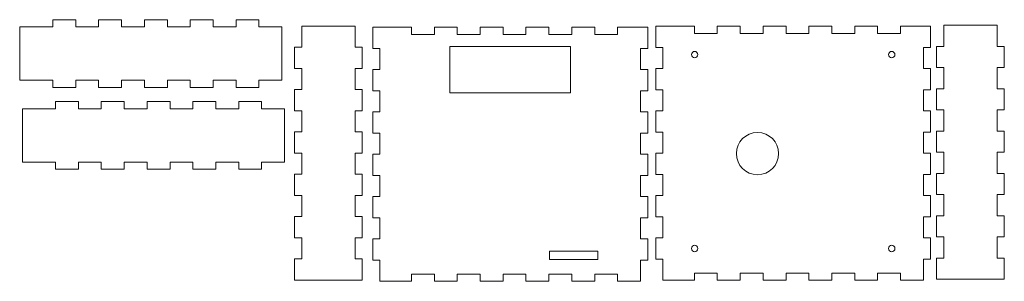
# Model space of a CAD drawing. Header units: millimetres. Extents: x 6 to 472, y 787 to 911.
import ezdxf

# ---------------------------------------------------------------- set-up
doc = ezdxf.new("R2010")
doc.units = ezdxf.units.MM

msp = doc.modelspace()

# ---------------------------------------------------------------- linework, layer by layer
at = {"color": 7, "linetype": 'Continuous', "lineweight": 15}
for p, q in [((22.07, 910.94), (22.07, 907.56)), ((32.9, 910.94), (22.07, 910.94)), ((32.9, 907.56), (32.9, 910.94)), ((43.74, 910.94), (43.74, 907.56)), ((54.57, 910.94), (43.74, 910.94)), ((54.57, 907.56), (54.57, 910.94)), ((65.4, 910.94), (65.4, 907.56)), ((76.24, 910.94), (65.4, 910.94)), ((76.24, 907.56), (76.24, 910.94)), ((87.07, 910.94), (87.07, 907.56)), ((97.9, 910.94), (87.07, 910.94)), ((97.9, 907.56), (97.9, 910.94)), ((108.74, 910.94), (108.74, 907.56)), ((119.57, 910.94), (108.74, 910.94)), ((119.57, 907.56), (119.57, 910.94)), ((443.42, 908.33), (443.42, 898.33)), ((468.66, 908.33), (443.42, 908.33)), ((468.66, 908.33), (468.66, 898.33)), ((22.07, 907.56), (6.4, 907.56)), ((6.4, 882.32), (6.4, 907.56)), ((43.74, 907.56), (32.9, 907.56)), ((65.4, 907.56), (54.57, 907.56)), ((87.07, 907.56), (76.24, 907.56)), ((108.74, 907.56), (97.9, 907.56)), ((130.4, 907.56), (119.57, 907.56)), ((130.4, 882.32), (130.4, 907.56)), ((139.82, 907.93), (139.82, 897.93)), ((139.82, 907.93), (165.06, 907.93)), ((165.06, 907.93), (165.06, 897.93)), ((173.39, 907.35), (173.39, 897.35)), ((191.67, 907.35), (173.39, 907.35)), ((191.67, 907.35), (191.67, 903.97)), ((191.67, 903.97), (202.51, 903.97)), ((202.51, 903.97), (202.51, 907.35)), ((213.34, 907.35), (202.51, 907.35)), ((213.34, 907.35), (213.34, 903.97)), ((213.34, 903.97), (224.17, 903.97)), ((235.01, 907.35), (224.17, 907.35)), ((224.17, 903.97), (224.17, 907.35)), ((235.01, 907.35), (235.01, 903.97)), ((235.01, 903.97), (245.84, 903.97)), ((245.84, 903.97), (245.84, 907.35)), ((256.67, 907.35), (245.84, 907.35)), ((256.67, 907.35), (256.67, 903.97)), ((256.67, 903.97), (267.51, 903.97)), ((267.51, 903.97), (267.51, 907.35)), ((278.34, 907.35), (267.51, 907.35)), ((278.34, 907.35), (278.34, 903.97)), ((278.34, 903.97), (289.17, 903.97)), ((289.17, 903.97), (289.17, 907.35)), ((303.39, 907.35), (289.17, 907.35)), ((303.39, 897.35), (303.39, 907.35)), ((307.19, 907.84), (307.19, 897.84)), ((325.47, 907.84), (307.19, 907.84)), ((325.47, 907.84), (325.47, 904.46)), ((325.47, 904.46), (336.31, 904.46)), ((336.31, 904.46), (336.31, 907.84)), ((347.14, 907.84), (336.31, 907.84)), ((347.14, 907.84), (347.14, 904.46)), ((347.14, 904.46), (357.97, 904.46)), ((368.81, 907.84), (357.97, 907.84)), ((357.97, 904.46), (357.97, 907.84)), ((368.81, 907.84), (368.81, 904.46)), ((368.81, 904.46), (379.64, 904.46)), ((379.64, 904.46), (379.64, 907.84)), ((390.47, 907.84), (379.64, 907.84)), ((390.47, 907.84), (390.47, 904.46)), ((390.47, 904.46), (401.31, 904.46)), ((401.31, 904.46), (401.31, 907.84)), ((412.14, 907.84), (401.31, 907.84)), ((412.14, 907.84), (412.14, 904.46)), ((412.14, 904.46), (422.97, 904.46)), ((422.97, 904.46), (422.97, 907.84)), ((437.19, 907.84), (422.97, 907.84)), ((437.19, 897.84), (437.19, 907.84)), ((136.44, 887.93), (136.44, 897.93)), ((139.82, 897.93), (136.44, 897.93)), ((165.06, 897.93), (168.44, 897.93)), ((168.44, 897.93), (168.44, 887.93)), ((173.39, 897.35), (176.77, 897.35)), ((176.77, 897.35), (176.77, 887.35)), ((266.89, 898.35), (209.89, 898.35)), ((209.89, 898.35), (209.89, 876.35)), ((266.89, 876.35), (266.89, 898.35)), ((303.39, 897.35), (300.01, 897.35)), ((300.01, 897.35), (300.01, 887.35)), ((307.19, 897.84), (310.57, 897.84)), ((310.57, 897.84), (310.57, 887.84)), ((437.19, 897.84), (433.81, 897.84)), ((433.81, 897.84), (433.81, 887.84)), ((440.04, 898.33), (440.04, 888.33)), ((443.42, 898.33), (440.04, 898.33)), ((468.66, 898.33), (472.04, 898.33)), ((472.04, 888.33), (472.04, 898.33)), ((139.82, 887.93), (136.44, 887.93)), ((139.82, 877.93), (139.82, 887.93)), ((165.06, 887.93), (168.44, 887.93)), ((165.06, 877.93), (165.06, 887.93)), ((173.39, 887.35), (173.39, 877.35)), ((176.77, 887.35), (173.39, 887.35)), ((300.01, 887.35), (303.39, 887.35)), ((303.39, 877.35), (303.39, 887.35)), ((307.19, 887.84), (307.19, 877.84)), ((310.57, 887.84), (307.19, 887.84)), ((433.81, 887.84), (437.19, 887.84)), ((437.19, 877.84), (437.19, 887.84)), ((443.42, 888.33), (440.04, 888.33)), ((443.42, 878.33), (443.42, 888.33)), ((468.66, 888.33), (472.04, 888.33)), ((468.66, 878.33), (468.66, 888.33)), ((22.07, 882.32), (6.4, 882.32)), ((22.07, 878.94), (22.07, 882.32)), ((43.74, 882.32), (32.9, 882.32)), ((32.9, 882.32), (32.9, 878.94)), ((43.74, 878.94), (43.74, 882.32)), ((65.4, 882.32), (54.57, 882.32)), ((54.57, 882.32), (54.57, 878.94)), ((65.4, 878.94), (65.4, 882.32)), ((87.07, 882.32), (76.24, 882.32)), ((76.24, 882.32), (76.24, 878.94)), ((87.07, 878.94), (87.07, 882.32)), ((108.74, 882.32), (97.9, 882.32)), ((97.9, 882.32), (97.9, 878.94)), ((108.74, 878.94), (108.74, 882.32)), ((130.4, 882.32), (119.57, 882.32)), ((119.57, 882.32), (119.57, 878.94)), ((32.9, 878.94), (22.07, 878.94)), ((54.57, 878.94), (43.74, 878.94)), ((76.24, 878.94), (65.4, 878.94)), ((97.9, 878.94), (87.07, 878.94)), ((119.57, 878.94), (108.74, 878.94)), ((136.44, 867.93), (136.44, 877.93)), ((136.44, 877.93), (139.82, 877.93)), ((168.44, 877.93), (165.06, 877.93)), ((168.44, 877.93), (168.44, 867.93)), ((173.39, 877.35), (176.77, 877.35)), ((176.77, 877.35), (176.77, 867.35)), ((209.89, 876.35), (266.89, 876.35)), ((303.39, 877.35), (300.01, 877.35)), ((300.01, 877.35), (300.01, 867.35)), ((307.19, 877.84), (310.57, 877.84)), ((310.57, 877.84), (310.57, 867.84)), ((437.19, 877.84), (433.81, 877.84)), ((433.81, 877.84), (433.81, 867.84)), ((440.04, 878.33), (440.04, 868.33)), ((440.04, 878.33), (443.42, 878.33)), ((472.04, 878.33), (468.66, 878.33)), ((472.04, 868.33), (472.04, 878.33)), ((23.33, 872.28), (23.33, 868.9)), ((34.16, 872.28), (23.33, 872.28)), ((34.16, 868.9), (34.16, 872.28)), ((44.99, 872.28), (44.99, 868.9)), ((55.83, 872.28), (44.99, 872.28)), ((55.83, 868.9), (55.83, 872.28)), ((66.66, 872.28), (66.66, 868.9)), ((77.49, 872.28), (66.66, 872.28)), ((77.49, 868.9), (77.49, 872.28)), ((88.33, 872.28), (88.33, 868.9)), ((99.16, 872.28), (88.33, 872.28)), ((99.16, 868.9), (99.16, 872.28)), ((109.99, 872.28), (109.99, 868.9)), ((120.83, 872.28), (109.99, 872.28)), ((120.83, 868.9), (120.83, 872.28)), ((23.33, 868.9), (7.66, 868.9)), ((7.66, 868.9), (7.66, 843.66)), ((44.99, 868.9), (34.16, 868.9)), ((66.66, 868.9), (55.83, 868.9)), ((88.33, 868.9), (77.49, 868.9)), ((109.99, 868.9), (99.16, 868.9)), ((131.66, 868.9), (120.83, 868.9)), ((131.66, 868.9), (131.66, 843.66)), ((136.44, 867.93), (139.82, 867.93)), ((139.82, 867.93), (139.82, 857.93)), ((168.44, 867.93), (165.06, 867.93)), ((165.06, 867.93), (165.06, 857.93)), ((173.39, 867.35), (173.39, 857.35)), ((176.77, 867.35), (173.39, 867.35)), ((300.01, 867.35), (303.39, 867.35)), ((303.39, 857.35), (303.39, 867.35)), ((307.19, 867.84), (307.19, 857.84)), ((310.57, 867.84), (307.19, 867.84)), ((433.81, 867.84), (437.19, 867.84)), ((437.19, 857.84), (437.19, 867.84)), ((440.04, 868.33), (443.42, 868.33)), ((443.42, 868.33), (443.42, 858.33)), ((472.04, 868.33), (468.66, 868.33)), ((468.66, 868.33), (468.66, 858.33)), ((136.44, 847.93), (136.44, 857.93)), ((139.82, 857.93), (136.44, 857.93)), ((165.06, 857.93), (168.44, 857.93)), ((168.44, 857.93), (168.44, 847.93)), ((173.39, 857.35), (176.77, 857.35)), ((176.77, 857.35), (176.77, 847.35)), ((303.39, 857.35), (300.01, 857.35)), ((300.01, 857.35), (300.01, 847.35)), ((307.19, 857.84), (310.57, 857.84)), ((310.57, 857.84), (310.57, 847.84)), ((437.19, 857.84), (433.81, 857.84)), ((433.81, 857.84), (433.81, 847.84)), ((440.04, 858.33), (440.04, 848.33)), ((443.42, 858.33), (440.04, 858.33)), ((468.66, 858.33), (472.04, 858.33)), ((472.04, 848.33), (472.04, 858.33)), ((136.44, 847.93), (139.82, 847.93)), ((139.82, 847.93), (139.82, 837.93)), ((168.44, 847.93), (165.06, 847.93)), ((165.06, 847.93), (165.06, 837.93)), ((307.19, 847.84), (307.19, 837.84)), ((310.57, 847.84), (307.19, 847.84)), ((433.81, 847.84), (437.19, 847.84)), ((437.19, 837.84), (437.19, 847.84)), ((440.04, 848.33), (443.42, 848.33)), ((443.42, 848.33), (443.42, 838.33)), ((472.04, 848.33), (468.66, 848.33)), ((468.66, 848.33), (468.66, 838.33)), ((23.33, 843.66), (7.66, 843.66)), ((23.33, 840.28), (23.33, 843.66)), ((44.99, 843.66), (34.16, 843.66)), ((34.16, 843.66), (34.16, 840.28)), ((44.99, 840.28), (44.99, 843.66)), ((66.66, 843.66), (55.83, 843.66)), ((55.83, 843.66), (55.83, 840.28)), ((66.66, 840.28), (66.66, 843.66)), ((88.33, 843.66), (77.49, 843.66)), ((77.49, 843.66), (77.49, 840.28)), ((88.33, 840.28), (88.33, 843.66)), ((109.99, 843.66), (99.16, 843.66)), ((99.16, 843.66), (99.16, 840.28)), ((109.99, 840.28), (109.99, 843.66)), ((131.66, 843.66), (120.83, 843.66)), ((120.83, 843.66), (120.83, 840.28)), ((173.39, 847.35), (173.39, 837.35)), ((176.77, 847.35), (173.39, 847.35)), ((300.01, 847.35), (303.39, 847.35)), ((303.39, 837.35), (303.39, 847.35)), ((34.16, 840.28), (23.33, 840.28)), ((55.83, 840.28), (44.99, 840.28)), ((77.49, 840.28), (66.66, 840.28)), ((99.16, 840.28), (88.33, 840.28)), ((120.83, 840.28), (109.99, 840.28)), ((440.04, 838.33), (440.04, 828.33)), ((443.42, 838.33), (440.04, 838.33)), ((468.66, 838.33), (472.04, 838.33)), ((472.04, 828.33), (472.04, 838.33)), ((136.44, 827.93), (136.44, 837.93)), ((139.82, 837.93), (136.44, 837.93)), ((165.06, 837.93), (168.44, 837.93)), ((168.44, 837.93), (168.44, 827.93)), ((173.39, 837.35), (176.77, 837.35)), ((176.77, 837.35), (176.77, 827.35)), ((303.39, 837.35), (300.01, 837.35)), ((300.01, 837.35), (300.01, 827.35)), ((307.19, 837.84), (310.57, 837.84)), ((310.57, 837.84), (310.57, 827.84)), ((437.19, 837.84), (433.81, 837.84)), ((433.81, 837.84), (433.81, 827.84)), ((136.44, 827.93), (139.82, 827.93)), ((139.82, 827.93), (139.82, 817.93)), ((168.44, 827.93), (165.06, 827.93)), ((165.06, 827.93), (165.06, 817.93)), ((173.39, 827.35), (173.39, 817.35)), ((176.77, 827.35), (173.39, 827.35)), ((300.01, 827.35), (303.39, 827.35)), ((303.39, 817.35), (303.39, 827.35)), ((307.19, 827.84), (307.19, 817.84)), ((310.57, 827.84), (307.19, 827.84)), ((433.81, 827.84), (437.19, 827.84)), ((437.19, 817.84), (437.19, 827.84)), ((440.04, 828.33), (443.42, 828.33)), ((443.42, 828.33), (443.42, 818.33)), ((472.04, 828.33), (468.66, 828.33)), ((468.66, 828.33), (468.66, 818.33)), ((136.44, 807.93), (136.44, 817.93)), ((139.82, 817.93), (136.44, 817.93)), ((165.06, 817.93), (168.44, 817.93)), ((168.44, 817.93), (168.44, 807.93)), ((173.39, 817.35), (176.77, 817.35)), ((176.77, 817.35), (176.77, 807.35)), ((303.39, 817.35), (300.01, 817.35)), ((300.01, 817.35), (300.01, 807.35)), ((307.19, 817.84), (310.57, 817.84)), ((310.57, 817.84), (310.57, 807.84)), ((437.19, 817.84), (433.81, 817.84)), ((433.81, 817.84), (433.81, 807.84)), ((440.04, 818.33), (440.04, 808.33)), ((443.42, 818.33), (440.04, 818.33)), ((468.66, 818.33), (472.04, 818.33)), ((472.04, 808.33), (472.04, 818.33)), ((136.44, 807.93), (139.82, 807.93)), ((139.82, 807.93), (139.82, 797.93)), ((168.44, 807.93), (165.06, 807.93)), ((165.06, 807.93), (165.06, 797.93)), ((173.39, 807.35), (173.39, 797.35)), ((176.77, 807.35), (173.39, 807.35)), ((300.01, 807.35), (303.39, 807.35)), ((303.39, 797.35), (303.39, 807.35)), ((307.19, 807.84), (307.19, 797.84)), ((310.57, 807.84), (307.19, 807.84)), ((433.81, 807.84), (437.19, 807.84)), ((437.19, 797.84), (437.19, 807.84)), ((440.04, 808.33), (443.42, 808.33)), ((443.42, 808.33), (443.42, 798.33)), ((472.04, 808.33), (468.66, 808.33)), ((468.66, 808.33), (468.66, 798.33)), ((256.89, 801.59), (256.89, 797.59)), ((279.89, 801.59), (256.89, 801.59)), ((279.89, 797.59), (279.89, 801.59)), ((136.44, 787.93), (136.44, 797.93)), ((139.82, 797.93), (136.44, 797.93)), ((165.06, 797.93), (168.44, 797.93)), ((168.44, 797.93), (168.44, 787.93)), ((173.39, 797.35), (176.77, 797.35)), ((176.77, 797.35), (176.77, 787.35)), ((256.89, 797.59), (279.89, 797.59)), ((303.39, 797.35), (300.01, 797.35)), ((300.01, 797.35), (300.01, 787.35)), ((307.19, 797.84), (310.57, 797.84)), ((310.57, 797.84), (310.57, 787.84)), ((437.19, 797.84), (433.81, 797.84)), ((433.81, 797.84), (433.81, 787.84)), ((440.04, 798.33), (440.04, 788.33)), ((443.42, 798.33), (440.04, 798.33)), ((468.66, 798.33), (472.04, 798.33)), ((472.04, 788.33), (472.04, 798.33)), ((168.44, 787.93), (136.44, 787.93)), ((176.77, 787.35), (191.67, 787.35)), ((191.67, 790.73), (202.51, 790.73)), ((191.67, 787.35), (191.67, 790.73)), ((202.51, 790.73), (202.51, 787.35)), ((202.51, 787.35), (213.34, 787.35)), ((213.34, 790.73), (224.17, 790.73)), ((213.34, 787.35), (213.34, 790.73)), ((224.17, 790.73), (224.17, 787.35)), ((224.17, 787.35), (235.01, 787.35)), ((235.01, 790.73), (245.84, 790.73)), ((235.01, 787.35), (235.01, 790.73)), ((245.84, 790.73), (245.84, 787.35)), ((245.84, 787.35), (256.67, 787.35)), ((256.67, 790.73), (267.51, 790.73)), ((256.67, 787.35), (256.67, 790.73)), ((267.51, 790.73), (267.51, 787.35)), ((267.51, 787.35), (278.34, 787.35)), ((278.34, 790.73), (289.17, 790.73)), ((278.34, 787.35), (278.34, 790.73)), ((289.17, 790.73), (289.17, 787.35)), ((289.17, 787.35), (300.01, 787.35)), ((310.57, 787.84), (325.47, 787.84)), ((325.47, 791.22), (336.31, 791.22)), ((325.47, 787.84), (325.47, 791.22)), ((336.31, 791.22), (336.31, 787.84)), ((336.31, 787.84), (347.14, 787.84)), ((347.14, 791.22), (357.97, 791.22)), ((347.14, 787.84), (347.14, 791.22)), ((357.97, 791.22), (357.97, 787.84)), ((357.97, 787.84), (368.81, 787.84)), ((368.81, 791.22), (379.64, 791.22)), ((368.81, 787.84), (368.81, 791.22)), ((379.64, 791.22), (379.64, 787.84)), ((379.64, 787.84), (390.47, 787.84)), ((390.47, 791.22), (401.31, 791.22)), ((390.47, 787.84), (390.47, 791.22)), ((401.31, 791.22), (401.31, 787.84)), ((401.31, 787.84), (412.14, 787.84)), ((412.14, 791.22), (422.97, 791.22)), ((412.14, 787.84), (412.14, 791.22)), ((422.97, 791.22), (422.97, 787.84)), ((422.97, 787.84), (433.81, 787.84)), ((440.04, 788.33), (472.04, 788.33))]:
    msp.add_line(p, q, dxfattribs=at)
for centre, radius in [((325.57, 894.46), 1.5), ((418.81, 894.46), 1.5), ((355.32, 847.7), 10), ((325.57, 802.84), 1.5), ((418.81, 802.84), 1.5)]:
    msp.add_circle(centre, radius, dxfattribs=at)

doc.saveas('drawing.dxf')
